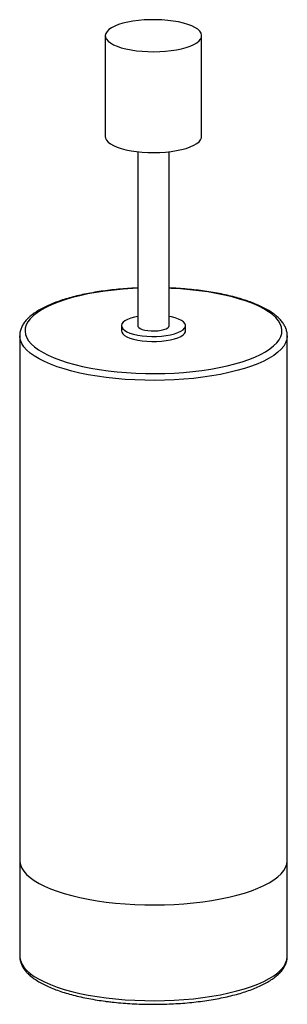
# Paper-space layout '_Dimétrica' of a CAD drawing. Header units: millimetres. Extents: x -50 to 50, y -16 to 352.
import ezdxf

# ---------------------------------------------------------------- set-up
doc = ezdxf.new("R2010")
doc.units = ezdxf.units.MM

psp = doc.layouts.new('_Dimétrica')

# ---------------------------------------------------------------- linework, layer by layer
at = {"color": 7, "linetype": 'Continuous', "lineweight": 25}
for p, q in [((-18, 346.01), (-18, 308.3)), ((18, 308.3), (18, 346.01)), ((-5.85, 302.62), (-5.85, 237.59)), ((5.85, 237.59), (5.85, 302.62)), ((-12, 237.59), (-12, 235.7)), ((12, 235.7), (12, 237.59)), ((-50, 233.82), (-50, 1.89)), ((50, 1.89), (50, 233.82)), ((50, 233.82), (50, 233.7)), ((50, 1.8), (50, 1.89))]:
    psp.add_line(p, q, dxfattribs=at)
at = {"color": 7, "linetype": 'Continuous', "lineweight": 25, "flags": 128}
for points in [[(-6.36, 340.4), (-4.25, 340.18), (-2.06, 340.05), (0.15, 340.01), (2.36, 340.06), (4.53, 340.2), (6.64, 340.43), (8.65, 340.75), (10.52, 341.14), (12.24, 341.61), (13.77, 342.14), (15.09, 342.74), (16.18, 343.38), (17.03, 344.06), (17.61, 344.78), (17.94, 345.51), (17.99, 346.25), (17.76, 346.98), (17.27, 347.7), (16.52, 348.4), (15.51, 349.05), (14.27, 349.67), (12.82, 350.22), (11.17, 350.72), (9.35, 351.14), (7.39, 351.48), (5.32, 351.74), (3.16, 351.92), (0.96, 352), (-1.26, 352), (-3.45, 351.9), (-5.6, 351.71), (-7.66, 351.44), (-9.6, 351.09), (-11.4, 350.65), (-13.03, 350.15), (-14.45, 349.59), (-15.66, 348.97), (-16.63, 348.3), (-17.35, 347.61), (-17.81, 346.88), (-18, 346.15), (-17.91, 345.41), (-17.55, 344.68), (-16.93, 343.97), (-16.05, 343.29), (-14.92, 342.66), (-13.57, 342.07), (-12.02, 341.54), (-10.28, 341.09), (-8.38, 340.7), (-6.36, 340.4)], [(-18, 308.3), (-17.91, 307.7), (-17.55, 306.97), (-16.93, 306.26), (-16.05, 305.58), (-14.92, 304.94), (-13.57, 304.36), (-12.02, 303.83), (-10.28, 303.37), (-8.38, 302.99), (-6.36, 302.69)], [(-6.36, 302.69), (-4.25, 302.47), (-2.06, 302.34), (0.15, 302.3), (2.36, 302.35), (4.53, 302.49), (6.64, 302.72), (8.65, 303.04), (10.52, 303.43), (12.24, 303.9), (13.77, 304.43), (15.09, 305.03), (16.18, 305.67), (17.03, 306.35), (17.61, 307.06), (17.94, 307.79), (18, 308.3)], [(-5.85, 241.08), (-7.12, 240.81), (-8.51, 240.41), (-9.7, 239.94), (-10.66, 239.42), (-11.38, 238.86), (-11.83, 238.26), (-12, 237.65), (-11.89, 237.04), (-11.5, 236.44), (-10.84, 235.87), (-9.93, 235.34), (-8.78, 234.86), (-7.43, 234.45), (-5.91, 234.11), (-4.24, 233.85)], [(-4.24, 233.85), (-2.48, 233.67), (-0.66, 233.59), (1.18, 233.61), (2.99, 233.71), (4.73, 233.91), (6.36, 234.19), (7.83, 234.56), (9.13, 234.99), (10.21, 235.49), (11.05, 236.03), (11.64, 236.61), (11.95, 237.22), (11.98, 237.83), (11.73, 238.43), (11.2, 239.02), (10.41, 239.57), (9.38, 240.08), (8.13, 240.53), (6.69, 240.91), (5.85, 241.08)], [(-12, 235.7), (-11.89, 235.16), (-11.5, 234.56), (-10.84, 233.99), (-9.93, 233.46), (-8.78, 232.98), (-7.43, 232.56), (-5.91, 232.22), (-4.24, 231.96)], [(-5.85, 237.59), (-5.8, 237.34), (-5.51, 236.93), (-4.96, 236.55), (-4.17, 236.22), (-3.2, 235.95), (-2.07, 235.76)], [(-4.24, 231.96), (-2.48, 231.79), (-0.66, 231.71), (1.18, 231.72), (2.99, 231.83), (4.73, 232.03), (6.36, 232.31), (7.83, 232.67), (9.13, 233.11), (10.21, 233.6), (11.05, 234.15), (11.64, 234.73), (11.95, 235.33), (12, 235.7)], [(-2.07, 235.76), (-0.84, 235.66), (0.42, 235.64), (1.67, 235.72), (2.83, 235.88), (3.87, 236.12), (4.72, 236.44), (5.35, 236.8), (5.73, 237.2), (5.85, 237.59)]]:
    psp.add_lwpolyline(points, dxfattribs=at)
at = {"color": 8, "linetype": 'Continuous', "lineweight": 25, "flags": 128}
for points in [[(-5.85, 251.58), (-7.75, 251.49), (-11.27, 251.25), (-14.73, 250.93), (-18.1, 250.52), (-21.37, 250.03), (-24.52, 249.46), (-27.54, 248.81), (-30.4, 248.08), (-33.09, 247.29), (-35.6, 246.44), (-37.9, 245.52), (-40, 244.55), (-41.87, 243.53), (-43.51, 242.46), (-44.9, 241.36), (-46.04, 240.22), (-46.93, 239.07), (-47.55, 237.89), (-47.91, 236.7), (-48, 235.5), (-47.82, 234.31), (-47.37, 233.12), (-46.66, 231.95), (-45.69, 230.79), (-44.46, 229.67), (-42.98, 228.58), (-41.26, 227.53), (-39.31, 226.52), (-37.15, 225.57), (-34.77, 224.67), (-32.2, 223.84), (-29.45, 223.07), (-26.54, 222.37), (-23.47, 221.75), (-20.28, 221.2), (-16.97, 220.74)], [(-16.97, 220.74), (-13.57, 220.35), (-10.09, 220.06), (-6.55, 219.85), (-2.98, 219.73), (0.61, 219.7), (4.19, 219.76), (7.75, 219.91), (11.27, 220.15), (14.73, 220.47), (18.1, 220.88), (21.37, 221.38), (24.52, 221.95), (27.54, 222.6), (30.4, 223.32), (33.09, 224.11), (35.6, 224.97), (37.9, 225.89), (40, 226.86), (41.87, 227.88), (43.51, 228.94), (44.9, 230.05), (46.04, 231.18), (46.93, 232.34), (47.55, 233.52), (47.91, 234.71), (48, 235.9), (47.82, 237.1), (47.37, 238.29), (46.66, 239.46), (45.69, 240.61), (44.46, 241.74), (42.98, 242.83), (41.26, 243.88), (39.31, 244.88), (37.15, 245.84), (34.77, 246.73), (32.2, 247.57), (29.45, 248.34), (26.54, 249.03), (23.47, 249.66), (20.28, 250.2), (16.97, 250.67), (13.57, 251.05), (10.09, 251.34), (6.55, 251.55), (5.85, 251.58)], [(-17.68, 218.23), (-21.08, 218.7), (-24.37, 219.26), (-27.53, 219.9), (-30.54, 220.62), (-33.38, 221.41), (-36.04, 222.26), (-38.5, 223.18), (-40.75, 224.16), (-42.78, 225.19), (-44.57, 226.27), (-46.12, 227.38), (-47.42, 228.54), (-48.46, 229.72), (-49.24, 230.92), (-49.75, 232.14), (-49.98, 233.37), (-50, 233.78)], [(50, 233.7), (50, 233.65), (49.82, 232.42), (49.38, 231.19), (48.66, 229.98), (47.68, 228.8), (46.44, 227.64), (44.94, 226.51), (43.2, 225.42), (41.22, 224.38), (39.02, 223.39), (36.6, 222.46), (33.99, 221.59), (31.19, 220.79), (28.22, 220.06), (25.09, 219.4), (21.83, 218.82), (18.45, 218.33), (14.96, 217.91), (11.4, 217.59), (7.77, 217.35), (4.1, 217.21), (0.41, 217.15), (-3.28, 217.19), (-6.96, 217.31), (-10.6, 217.53), (-14.18, 217.83), (-17.68, 218.23)], [(-50, 37.71), (-49.98, 37.27), (-49.75, 36.04), (-49.24, 34.82), (-48.46, 33.61), (-47.42, 32.43), (-46.12, 31.28), (-44.57, 30.16), (-42.78, 29.08), (-40.75, 28.05), (-38.5, 27.08), (-36.04, 26.16), (-33.38, 25.3), (-30.54, 24.52), (-27.53, 23.8), (-24.37, 23.16), (-21.08, 22.6), (-17.68, 22.12)], [(-17.68, 22.12), (-14.18, 21.73), (-10.6, 21.42), (-6.96, 21.21), (-3.28, 21.08), (0.41, 21.05), (4.1, 21.1), (7.77, 21.25), (11.4, 21.48), (14.96, 21.81), (18.45, 22.22), (21.83, 22.72), (25.09, 23.3), (28.22, 23.95), (31.19, 24.69), (33.99, 25.49), (36.6, 26.36), (39.02, 27.29), (41.22, 28.28), (43.2, 29.32), (44.94, 30.41), (46.44, 31.53), (47.68, 32.69), (48.66, 33.88), (49.38, 35.09), (49.82, 36.31), (50, 37.54), (50, 37.71)], [(-50, 1.89), (-49.98, 1.44), (-49.75, 0.21), (-49.24, -1.01), (-48.46, -2.21), (-47.42, -3.39), (-46.12, -4.55), (-44.57, -5.67), (-42.78, -6.74), (-40.75, -7.77), (-38.5, -8.75), (-36.04, -9.67), (-33.38, -10.52), (-30.54, -11.31), (-27.53, -12.03), (-24.37, -12.67), (-21.08, -13.23), (-17.68, -13.7)], [(-17.68, -13.7), (-14.18, -14.1), (-10.6, -14.4), (-6.96, -14.62), (-3.28, -14.75), (0.41, -14.78), (4.1, -14.72), (7.77, -14.58), (11.4, -14.34), (14.96, -14.02), (18.45, -13.61), (21.83, -13.11), (25.09, -12.53), (28.22, -11.87), (31.19, -11.14), (33.99, -10.34), (36.6, -9.47), (39.02, -8.54), (41.22, -7.55), (43.2, -6.51), (44.94, -5.42), (46.44, -4.29), (47.68, -3.13), (48.66, -1.95), (49.38, -0.74), (49.82, 0.48), (50, 1.71), (50, 1.8)]]:
    psp.add_lwpolyline(points, dxfattribs=at)
at = {"color": 7, "linetype": 'Continuous', "lineweight": 25}
for points, knots in [([(-5.85, 251.69), (-6.85, 251.65), (-9, 251.55), (-12.23, 251.31), (-15.56, 250.98), (-18.8, 250.57), (-21.96, 250.09), (-25.01, 249.53), (-27.95, 248.9), (-30.75, 248.19), (-33.41, 247.42), (-35.91, 246.58), (-38.25, 245.68), (-40.41, 244.71), (-42.39, 243.68), (-44.17, 242.59), (-45.74, 241.42), (-47.1, 240.19), (-48.22, 238.9), (-49.08, 237.55), (-49.66, 236.17), (-49.97, 234.9), (-49.97, 234.1), (-49.98, 233.77)], [0, 0, 0, 0, 0.042435, 0.090844, 0.139275, 0.187736, 0.236239, 0.284795, 0.333419, 0.382126, 0.430939, 0.479881, 0.528982, 0.578277, 0.627797, 0.677567, 0.72757, 0.777665, 0.827393, 0.876067, 0.922969, 0.967863, 1, 1, 1, 1]), ([(49.97, 233.66), (49.98, 233.79), (50.03, 234.35), (49.86, 235.37), (49.48, 236.67), (48.85, 237.94), (47.99, 239.18), (46.89, 240.39), (45.55, 241.57), (43.97, 242.72), (42.17, 243.8), (40.17, 244.83), (37.97, 245.8), (35.6, 246.7), (33.06, 247.53), (30.37, 248.29), (27.54, 248.99), (24.58, 249.61), (21.51, 250.16), (18.33, 250.64), (15.07, 251.03), (11.74, 251.35), (8.66, 251.57), (6.68, 251.66), (5.85, 251.69)], [0, 0, 0, 0, 0.011872, 0.054467, 0.097093, 0.140599, 0.18568, 0.232569, 0.280978, 0.330299, 0.379956, 0.429536, 0.478919, 0.528087, 0.57706, 0.625867, 0.674536, 0.723095, 0.771564, 0.819962, 0.868305, 0.916605, 0.964873, 1, 1, 1, 1]), ([(-49.97, 1.89), (-49.98, 1.75), (-50.01, 1.18), (-49.82, 0.16), (-49.41, -1.14), (-48.75, -2.41), (-47.86, -3.64), (-46.73, -4.85), (-45.35, -6.03), (-43.74, -7.16), (-41.91, -8.24), (-39.88, -9.26), (-37.66, -10.22), (-35.26, -11.11), (-32.71, -11.94), (-30, -12.69), (-27.15, -13.38), (-24.17, -13.99), (-21.14, -14.52), (-18.8, -14.86), (-17.5, -15.03), (-17.22, -15.07)], [0, 0, 0, 0, 0.015327, 0.066525, 0.117871, 0.170413, 0.224925, 0.281599, 0.340014, 0.399423, 0.45916, 0.518762, 0.578119, 0.63722, 0.696091, 0.754765, 0.81328, 0.871665, 0.929946, 0.985042, 1, 1, 1, 1]), ([(-17.22, -15.07), (-16.65, -15.13), (-14.99, -15.34), (-12.19, -15.61), (-8.81, -15.86), (-5.39, -16.03), (-1.94, -16.12), (1.52, -16.12), (4.97, -16.04), (8.39, -15.89), (11.78, -15.65), (15.11, -15.33), (18.37, -14.93), (21.54, -14.46), (24.61, -13.91), (27.56, -13.28), (30.38, -12.59), (33.06, -11.83), (35.58, -11), (37.94, -10.1), (40.13, -9.15), (42.13, -8.12), (43.94, -7.04), (45.54, -5.88), (46.93, -4.66), (48.08, -3.37), (48.98, -2.03), (49.59, -0.66), (49.94, 0.62), (49.97, 1.43), (49.98, 1.77)], [0, 0, 0, 0, 0.019261, 0.055882, 0.092486, 0.129072, 0.165646, 0.202214, 0.238782, 0.275355, 0.311937, 0.348534, 0.385155, 0.421805, 0.458494, 0.495233, 0.532033, 0.56891, 0.605883, 0.642972, 0.680204, 0.717603, 0.75519, 0.792958, 0.830825, 0.86847, 0.905396, 0.941045, 0.975168, 1, 1, 1, 1])]:
    psp.add_open_spline(points, degree=3, knots=knots, dxfattribs=at)

doc.saveas('drawing.dxf')
